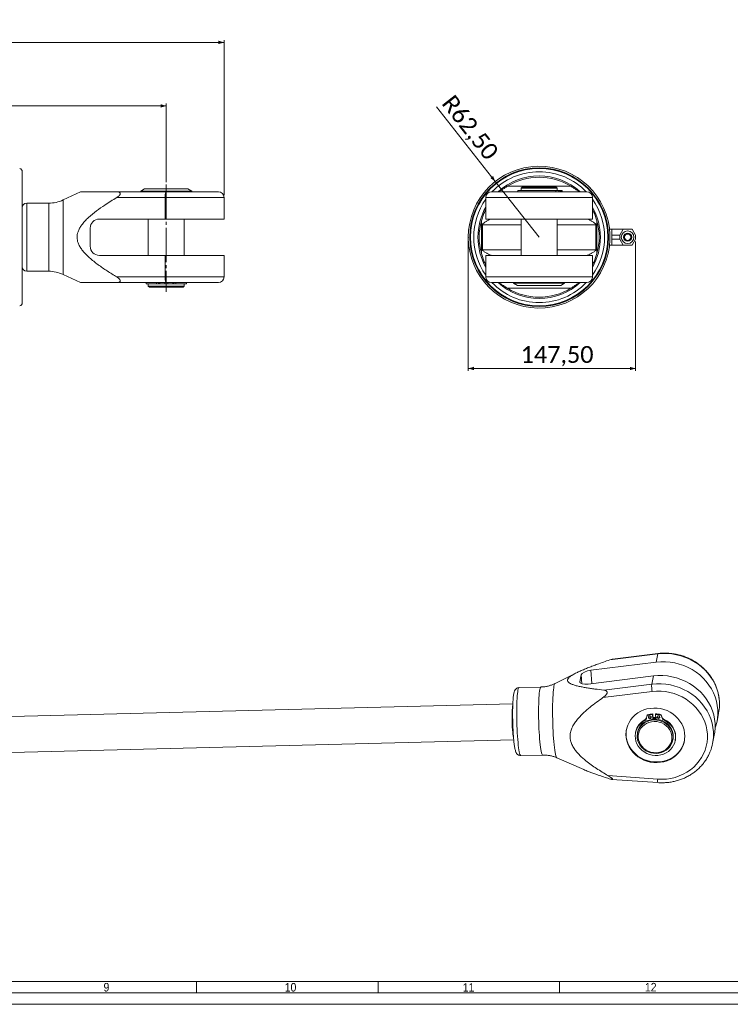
# Model space of a CAD drawing. Header units: millimetres. Extents: x 20 to 2358, y 20 to 1662.
# Tile 5 of 7: x 1324 to 1951, y 20 to 888. Entities that reach past the tile are written whole.
import ezdxf

# ---------------------------------------------------------------- set-up
doc = ezdxf.new("R2010")
doc.units = ezdxf.units.MM
doc.header["$LTSCALE"] = 2
doc.header["$PDSIZE"] = -1
doc.linetypes.add('SLD-Centro', pattern=[19.05, 15.24, -1.27, 1.27, -1.27])
doc.linetypes.add('SLD-Solido', pattern=[0])
doc.styles.add('SLDTEXTSTYLE1', font='GOTHIC.TTF', dxfattribs={"width": 0.913})
doc.styles.add('SLDTEXTSTYLE3', font='CALIBRI.TTF')
doc.styles.add('SLDTEXTSTYLE4', font='CALIBRIB.TTF')
doc.dimstyles.new('SLDDIMSTYLE1', dxfattribs={"dimtxt": 14.816667, "dimasz": 5, "dimexe": 0, "dimexo": 0.0625, "dimgap": 3.704167, "dimtad": 1, "dimrnd": 1e-09, "dimzin": 12, "dimdsep": 46, "dimtxsty": 'SLDTEXTSTYLE4', "dimsah": 1, "dimcen": 0.09, "dimadec": 0, "dimazin": 3, "dimtfac": 1, "dimtofl": 0, "dimtmove": 0, "dimatfit": 3, "dimfxl": 0, "dimfrac": 2, "dimtolj": 1, "dimtzin": 12, "dimarcsym": 0})
doc.dimstyles.new('SLDDIMSTYLE3', dxfattribs={"dimtxt": 14.816667, "dimasz": 5, "dimexe": 0, "dimexo": 0.0625, "dimgap": 3.704167, "dimtad": 1, "dimrnd": 1e-09, "dimzin": 12, "dimdsep": 46, "dimtxsty": 'SLDTEXTSTYLE4', "dimsah": 1, "dimcen": 0, "dimadec": 0, "dimazin": 3, "dimtfac": 1, "dimtofl": 0, "dimtmove": 0, "dimatfit": 3, "dimfxl": 0, "dimfrac": 2, "dimtolj": 1, "dimtzin": 12, "dimarcsym": 0})

# ---------------------------------------------------------------- blocks, each defined once
blk = doc.blocks.new('_D_11')
at = {"color": 7, "linetype": 'SLD-Solido', "lineweight": 0}
for p, q in [((307.85, 741.83), (307.85, 814.08)), ((1453.2, 812.08), (307.85, 812.08)), ((1453.2, 744.83), (1453.2, 814.08))]:
    blk.add_line(p, q, dxfattribs=at)
for points in [[(307.85, 812.08), (312.85, 810.58), (312.85, 813.58)], [(1453.2, 812.08), (1448.2, 813.58), (1448.2, 810.58)]]:
    blk.add_solid(points, dxfattribs=at)
at = {"color": 7, "linetype": 'SLD-Solido', "lineweight": 0, "insert": (847.93, 831.84), "char_height": 14.817, "attachment_point": 1, "style": 'SLDTEXTSTYLE3'}
blk.add_mtext('1145,35', dxfattribs=at)
blk = doc.blocks.new('_D_12')
at = {"color": 7, "linetype": 'SLD-Solido', "lineweight": 0}
for p, q in [((256.85, 733.33), (256.85, 870.08)), ((1504.2, 733.33), (1504.2, 870.08)), ((256.85, 868.08), (1504.2, 868.08))]:
    blk.add_line(p, q, dxfattribs=at)
for points in [[(256.85, 868.08), (261.85, 866.58), (261.85, 869.58)], [(1504.2, 868.08), (1499.2, 869.58), (1499.2, 866.58)]]:
    blk.add_solid(points, dxfattribs=at)
at = {"color": 7, "linetype": 'SLD-Solido', "lineweight": 0, "insert": (847.93, 887.84), "char_height": 14.817, "attachment_point": 1, "style": 'SLDTEXTSTYLE3'}
blk.add_mtext('1247,35', dxfattribs=at)
blk = doc.blocks.new('_D_13')
at = {"color": 7, "linetype": 'SLD-Solido', "lineweight": 0}
for p, q in [((1719.49, 694.33), (1719.49, 578.58)), ((1866.99, 692.46), (1866.99, 578.58)), ((1719.49, 580.58), (1866.99, 580.58))]:
    blk.add_line(p, q, dxfattribs=at)
for points in [[(1719.49, 580.58), (1724.49, 579.08), (1724.49, 582.08)], [(1866.99, 580.58), (1861.99, 582.08), (1861.99, 579.08)]]:
    blk.add_solid(points, dxfattribs=at)
at = {"color": 7, "linetype": 'SLD-Solido', "lineweight": 0, "insert": (1765.65, 600.34), "char_height": 14.817, "attachment_point": 1, "style": 'SLDTEXTSTYLE3'}
blk.add_mtext('147,50', dxfattribs=at)
blk = doc.blocks.new('_D_14')
at = {"color": 7, "linetype": 'SLD-Solido', "lineweight": 0}
for q in [(1691.55, 811.13), (1781.99, 696.33)]:
    blk.add_line((1743.32, 745.43), q, dxfattribs=at)
blk.add_solid([(1743.32, 745.43), (1741.4, 750.28), (1739.04, 748.43)], dxfattribs=at)
at = {"color": 7, "linetype": 'SLD-Solido', "lineweight": 0, "insert": (1707.02, 823.32), "char_height": 14.817, "attachment_point": 1, "rotation": 308.23008, "style": 'SLDTEXTSTYLE3'}
blk.add_mtext('R62,50', dxfattribs=at)

msp = doc.modelspace()

# ---------------------------------------------------------------- linework, layer by layer
at = {"color": 7, "linetype": 'SLD-Solido', "lineweight": 15}
for p, q in [((1326.199, 754.03), (1326.199, 638.634)), ((1434.163, 738.832), (1430.699, 736.832)), ((1434.163, 738.832), (1472.235, 738.832)), ((1475.699, 736.832), (1472.235, 738.832)), ((1754.182, 741.332), (1809.803, 741.332)), ((1767.092, 740.432), (1766.092, 739.432)), ((1766.092, 739.432), (1766.092, 737.432)), ((1793.489, 739.432), (1766.092, 739.432)), ((1792.766, 740.432), (1767.092, 740.432)), ((1796.892, 740.432), (1792.766, 740.432)), ((1797.892, 739.432), (1793.489, 739.432)), ((1797.892, 739.432), (1796.892, 740.432)), ((1797.892, 737.432), (1797.892, 739.432)), ((1377.688, 736.353), (1362.226, 729.143)), ((1408.948, 736.332), (1452.809, 736.332)), ((1452.286, 731.332), (1409.515, 731.332)), ((1430.699, 736.832), (1430.699, 736.332)), ((1475.699, 736.832), (1430.699, 736.832)), ((1452.286, 712.332), (1452.286, 731.332)), ((1452.809, 736.332), (1499.199, 736.332)), ((1475.699, 736.332), (1475.699, 736.832)), ((1504.199, 712.332), (1504.199, 731.332)), ((1734.992, 731.332), (1734.992, 712.332)), ((1739.992, 736.332), (1823.992, 736.332)), ((1763.242, 737.432), (1763.242, 736.332)), ((1763.242, 737.432), (1796.806, 737.432)), ((1799.307, 737.432), (1796.806, 737.432)), ((1800.576, 737.432), (1799.307, 737.432)), ((1800.576, 737.432), (1801.498, 737.432)), ((1801.498, 737.432), (1802.291, 737.432)), ((1802.291, 737.432), (1802.291, 736.332)), ((1828.992, 712.332), (1828.992, 731.332)), ((1349.548, 726.332), (1330.199, 726.332)), ((1452.286, 712.332), (1394.199, 712.332)), ((1437.299, 712.332), (1437.299, 680.332)), ((1504.199, 712.332), (1452.286, 712.332)), ((1469.099, 680.332), (1469.099, 712.332)), ((1828.992, 712.332), (1734.992, 712.332)), ((1766.092, 712.332), (1766.092, 680.332)), ((1797.892, 680.332), (1797.892, 712.332)), ((1386.199, 704.332), (1386.199, 688.332)), ((1731.09, 681.933), (1731.09, 710.731)), ((1731.992, 707.97), (1731.992, 684.695)), ((1831.992, 684.695), (1831.992, 707.97)), ((1832.895, 681.933), (1832.895, 710.731)), ((1845.992, 703.401), (1844.099, 703.335)), ((1845.992, 703.401), (1845.992, 703.332)), ((1845.992, 700.685), (1845.992, 703.332)), ((1855.951, 703.332), (1845.992, 703.332)), ((1855.951, 703.332), (1852.992, 698.208)), ((1864.034, 703.332), (1855.951, 703.332)), ((1864.034, 703.332), (1866.992, 698.208)), ((1845.992, 700.685), (1845.992, 698.98)), ((1845.992, 698.208), (1845.992, 698.98)), ((1845.992, 697.317), (1845.992, 698.208)), ((1852.992, 698.208), (1845.992, 698.208)), ((1845.992, 697.317), (1845.992, 695.348)), ((1845.992, 694.456), (1845.992, 695.348)), ((1852.992, 698.208), (1852.992, 694.456)), ((1866.992, 698.208), (1866.992, 694.456)), ((1844.099, 689.329), (1845.992, 689.263)), ((1844.458, 694.272), (1844.458, 694.259)), ((1852.992, 694.456), (1845.992, 694.456)), ((1845.992, 693.685), (1845.992, 694.456)), ((1845.992, 693.685), (1845.992, 691.98)), ((1845.992, 689.332), (1845.992, 691.98)), ((1845.992, 689.332), (1845.992, 689.263)), ((1855.951, 689.332), (1845.992, 689.332)), ((1852.992, 694.456), (1855.951, 689.332)), ((1864.034, 689.332), (1855.951, 689.332)), ((1864.034, 689.332), (1866.992, 694.456)), ((1394.199, 680.332), (1452.286, 680.332)), ((1452.286, 680.332), (1504.199, 680.332)), ((1452.286, 661.332), (1452.286, 680.332)), ((1504.199, 661.332), (1504.199, 680.332)), ((1734.992, 680.332), (1734.992, 661.332)), ((1734.992, 680.332), (1828.992, 680.332)), ((1828.992, 661.332), (1828.992, 680.332)), ((1330.199, 666.332), (1349.548, 666.332)), ((1362.226, 663.521), (1377.683, 656.314)), ((1409.515, 661.332), (1452.286, 661.332)), ((1452.809, 656.332), (1408.948, 656.332)), ((1435.349, 656.332), (1435.349, 655.332)), ((1435.349, 655.332), (1444.731, 655.332)), ((1437.299, 655.232), (1437.299, 653.232)), ((1437.299, 655.232), (1469.099, 655.232)), ((1437.299, 653.232), (1438.299, 652.232)), ((1437.299, 653.232), (1469.099, 653.232)), ((1438.049, 655.332), (1438.049, 655.232)), ((1438.299, 652.232), (1468.099, 652.232)), ((1446.472, 655.332), (1444.731, 655.332)), ((1446.65, 655.332), (1446.472, 655.332)), ((1446.65, 655.332), (1447.446, 655.332)), ((1447.446, 655.332), (1451.949, 655.332)), ((1451.949, 656.332), (1451.949, 655.332)), ((1499.199, 656.332), (1452.809, 656.332)), ((1454.449, 656.332), (1454.449, 655.332)), ((1458.952, 655.332), (1454.449, 655.332)), ((1459.748, 655.332), (1458.952, 655.332)), ((1459.748, 655.332), (1459.926, 655.332)), ((1459.926, 655.332), (1461.667, 655.332)), ((1461.667, 655.332), (1471.049, 655.332)), ((1468.099, 652.232), (1469.099, 653.232)), ((1468.349, 655.232), (1468.349, 655.332)), ((1469.099, 653.232), (1469.099, 655.232)), ((1471.049, 655.332), (1471.049, 656.332)), ((1823.992, 656.332), (1739.992, 656.332)), ((1754.182, 651.332), (1809.803, 651.332)), ((1759.492, 656.332), (1759.492, 655.832)), ((1759.492, 655.832), (1762.956, 653.832)), ((1759.492, 655.832), (1798.261, 655.832)), ((1795.757, 653.832), (1762.956, 653.832)), ((1801.028, 653.832), (1795.757, 653.832)), ((1798.261, 655.832), (1804.492, 655.832)), ((1801.028, 653.832), (1804.492, 655.832)), ((1804.492, 655.832), (1804.492, 656.332)), ((1885.104, 321.644), (1827.638, 314.539)), ((1886.542, 328.871), (1844.228, 323.64)), ((1886.738, 329.249), (1846.688, 324.298)), ((1885.104, 321.644), (1886.542, 328.871)), ((1814.832, 312.257), (1796.008, 302.847)), ((1819.118, 310.517), (1817.908, 304.431)), ((1825.217, 302.367), (1882.684, 309.471)), ((1881.247, 302.244), (1882.684, 309.471)), ((1783.588, 299.752), (1764.327, 299.265)), ((1881.678, 295.758), (1838.286, 290.393)), ((1838.933, 297.013), (1881.247, 302.244)), ((1758.784, 284.996), (1162.763, 269.94)), ((1875.244, 270.824), (1875.13, 270.254)), ((1876.821, 273.787), (1876.718, 272.61)), ((1876.95, 274.461), (1876.836, 273.89)), ((1877.673, 275.231), (1877.56, 274.66)), ((1882.11, 276.076), (1881.996, 275.506)), ((1882.258, 271.357), (1881.996, 275.506)), ((1882.406, 271.371), (1882.11, 276.076)), ((1884.598, 276.139), (1884.485, 275.569)), ((1884.746, 271.418), (1884.485, 275.569)), ((1889.127, 275.52), (1889.014, 274.949)), ((1889.973, 274.687), (1889.859, 274.117)), ((1889.859, 274.117), (1890.111, 272.948)), ((1889.973, 274.687), (1890.224, 273.519)), ((1890.224, 273.519), (1890.111, 272.948)), ((1892.103, 271.25), (1891.989, 270.679)), ((1938.813, 269.388), (1940.25, 276.615)), ((1163.565, 238.201), (1759.582, 253.256)), ((1867.081, 259.992), (1866.967, 259.421)), ((1868.82, 259.835), (1868.668, 259.074)), ((1899.858, 252.872), (1900.009, 253.633)), ((1901.982, 252.458), (1902.095, 253.029)), ((1934.955, 249.988), (1936.392, 257.216)), ((1765.842, 239.284), (1785.103, 239.771)), ((1797.664, 237.307), (1821.277, 226.958)), ((1842.611, 221.686), (1886.54, 218.527)), ((1846.08, 218.352), (1886.56, 215.441)), ((40, 40), (2338, 40))]:
    msp.add_line(p, q, dxfattribs=at)
at = {"color": 7, "linetype": 'SLD-Centro', "lineweight": 0}
msp.add_line((1453.199, 742.832), (1453.199, 648.232), dxfattribs=at)
at = {"color": 8, "linetype": 'SLD-Solido', "lineweight": 15}
for p, q in [((1504.199, 731.332), (1452.286, 731.332)), ((1828.992, 731.332), (1734.992, 731.332)), ((1796.806, 737.432), (1796.806, 736.332)), ((1799.307, 737.432), (1799.307, 736.332)), ((1800.576, 737.432), (1800.576, 736.332)), ((1801.498, 737.432), (1801.498, 736.332)), ((1330.199, 726.332), (1330.199, 666.332)), ((1349.548, 666.332), (1349.548, 726.332)), ((1362.226, 729.143), (1362.226, 663.521)), ((1731.992, 707.332), (1766.092, 707.332)), ((1797.892, 707.332), (1831.992, 707.332)), ((1731.992, 685.332), (1766.092, 685.332)), ((1797.892, 685.332), (1831.992, 685.332)), ((1452.286, 661.332), (1504.199, 661.332)), ((1734.992, 661.332), (1828.992, 661.332)), ((1444.731, 656.332), (1444.731, 655.332)), ((1446.472, 656.332), (1446.472, 655.332)), ((1446.65, 656.332), (1446.65, 655.332)), ((1447.446, 656.332), (1447.446, 655.332)), ((1458.952, 656.332), (1458.952, 655.332)), ((1459.748, 656.332), (1459.748, 655.332)), ((1459.926, 656.332), (1459.926, 655.332)), ((1461.667, 656.332), (1461.667, 655.332)), ((1827.638, 314.539), (1828.379, 302.757)), ((1817.908, 304.431), (1817.945, 303.849)), ((1819.118, 310.517), (1819.615, 302.621))]:
    msp.add_line(p, q, dxfattribs=at)
at = {"color": 7, "linetype": 'SLD-Solido', "lineweight": 0}
for p, q in [((1480, 40), (1480, 30)), ((1640, 40), (1640, 30)), ((1800, 40), (1800, 30)), ((30, 30), (2348, 30)), ((20, 20), (2358, 20))]:
    msp.add_line(p, q, dxfattribs=at)
at = {"color": 7, "linetype": 'SLD-Solido', "lineweight": 15, "flags": 128}
for points in [[(1937.127, 263.396), (1937.565, 264.652), (1938.588, 268.334), (1939.255, 272.094), (1939.56, 275.905), (1939.501, 279.736), (1939.078, 283.558), (1938.295, 287.342), (1937.158, 291.057), (1935.675, 294.674), (1933.859, 298.167), (1931.722, 301.507), (1929.283, 304.669), (1926.559, 307.628), (1923.573, 310.36), (1920.346, 312.846), (1916.905, 315.065), (1913.276, 317.001), (1909.487, 318.637), (1905.568, 319.962), (1901.549, 320.966), (1897.461, 321.639), (1893.336, 321.978), (1889.207, 321.98), (1885.104, 321.644)], [(1882.684, 309.471), (1886.786, 309.807), (1890.916, 309.806), (1895.04, 309.467), (1899.128, 308.793), (1903.147, 307.79), (1907.067, 306.465), (1910.856, 304.828), (1914.485, 302.893), (1917.926, 300.674), (1921.152, 298.188), (1924.139, 295.455), (1926.862, 292.496), (1929.302, 289.335), (1931.438, 285.995), (1933.255, 282.502), (1934.737, 278.884), (1935.874, 275.169), (1936.657, 271.386), (1937.08, 267.564), (1937.139, 263.732), (1936.834, 259.922), (1936.392, 257.216)], [(1886.54, 218.527), (1890.437, 218.415), (1894.317, 218.639), (1898.146, 219.198), (1901.892, 220.086), (1905.522, 221.296), (1909.004, 222.817), (1912.308, 224.636), (1915.406, 226.738), (1918.271, 229.104), (1920.878, 231.714), (1923.204, 234.545), (1925.23, 237.572), (1926.938, 240.77), (1928.312, 244.111), (1929.342, 247.565), (1930.018, 251.104), (1930.334, 254.695), (1930.288, 258.309), (1929.879, 261.913), (1929.113, 265.477), (1927.994, 268.97), (1926.534, 272.362), (1924.744, 275.623), (1922.64, 278.724), (1920.24, 281.64), (1917.565, 284.344), (1914.638, 286.814), (1911.485, 289.028), (1908.133, 290.967), (1904.61, 292.614), (1900.948, 293.955), (1897.178, 294.978), (1893.332, 295.675), (1889.445, 296.038), (1885.549, 296.066), (1881.678, 295.758)], [(1758.686, 283.813), (1758.517, 282.749), (1758.373, 281.381), (1758.256, 279.739), (1758.17, 277.861), (1758.116, 275.788), (1758.095, 273.566), (1758.108, 271.245), (1758.154, 268.877), (1758.233, 266.515), (1758.343, 264.212), (1758.481, 262.018), (1758.645, 259.984), (1758.829, 258.154), (1759.032, 256.569), (1759.247, 255.265), (1759.47, 254.271), (1759.496, 254.178)], [(1886.011, 233.116), (1882.996, 233.202), (1880.001, 233.613), (1877.068, 234.341), (1874.234, 235.379), (1871.54, 236.711), (1869.021, 238.319), (1866.711, 240.182), (1864.641, 242.274), (1862.84, 244.568), (1861.332, 247.031), (1860.138, 249.632), (1859.272, 252.334), (1858.748, 255.102), (1858.572, 257.897), (1858.747, 260.682), (1859.27, 263.42), (1860.134, 266.072), (1861.327, 268.604), (1862.834, 270.981), (1864.634, 273.172), (1866.702, 275.145), (1869.011, 276.875), (1871.53, 278.339), (1874.224, 279.516), (1877.057, 280.39), (1879.99, 280.95), (1882.984, 281.189), (1885.999, 281.102), (1888.994, 280.692), (1891.928, 279.963), (1894.761, 278.925), (1897.455, 277.594), (1899.975, 275.985), (1902.285, 274.123), (1904.354, 272.03), (1906.155, 269.737), (1907.663, 267.273), (1908.858, 264.672), (1909.723, 261.97), (1910.247, 259.202), (1910.423, 256.407), (1910.248, 253.622), (1909.726, 250.885), (1908.862, 248.232), (1907.668, 245.7), (1906.161, 243.323), (1904.361, 241.133), (1902.293, 239.159), (1899.984, 237.429), (1897.465, 235.966), (1894.771, 234.789), (1891.939, 233.914), (1889.005, 233.354), (1886.011, 233.116)], [(1891.989, 270.679), (1894.214, 269.469), (1896.239, 267.981), (1898.023, 266.248), (1899.531, 264.304), (1900.731, 262.189), (1901.598, 259.946), (1902.115, 257.621), (1902.272, 255.262), (1902.065, 252.916), (1901.499, 250.633), (1900.584, 248.458), (1899.34, 246.436), (1897.792, 244.608), (1895.972, 243.012), (1893.917, 241.68), (1891.669, 240.64), (1889.274, 239.912), (1886.781, 239.512), (1884.24, 239.448), (1881.705, 239.721), (1879.226, 240.325), (1876.854, 241.249), (1874.638, 242.473), (1872.623, 243.972), (1870.85, 245.716), (1869.356, 247.669), (1868.171, 249.791), (1867.319, 252.039), (1866.818, 254.366), (1866.678, 256.726), (1866.901, 259.069), (1867.484, 261.349), (1868.414, 263.518), (1869.673, 265.532), (1871.234, 267.35), (1873.065, 268.935), (1875.13, 270.254)], [(1885.188, 241.274), (1882.819, 241.378), (1880.482, 241.809), (1878.23, 242.556), (1876.112, 243.603), (1874.176, 244.926), (1872.466, 246.495), (1871.019, 248.277), (1869.868, 250.23), (1869.038, 252.312), (1868.549, 254.476), (1868.411, 256.673), (1868.627, 258.854), (1869.192, 260.971), (1870.093, 262.976), (1871.312, 264.825), (1872.819, 266.476), (1874.583, 267.893), (1876.562, 269.043), (1878.714, 269.901), (1880.989, 270.448), (1883.338, 270.672), (1885.707, 270.568), (1888.044, 270.137), (1890.297, 269.39), (1892.414, 268.343), (1894.35, 267.02), (1896.061, 265.45), (1897.507, 263.669), (1898.658, 261.715), (1899.488, 259.634), (1899.977, 257.47), (1900.115, 255.273), (1899.9, 253.092), (1899.334, 250.975), (1898.433, 248.969), (1897.214, 247.121), (1895.707, 245.469), (1893.944, 244.053), (1891.964, 242.903), (1889.813, 242.044), (1887.537, 241.497), (1885.188, 241.274)], [(1868.82, 259.835), (1869.343, 261.732), (1870.245, 263.737), (1871.463, 265.586), (1872.971, 267.237), (1874.734, 268.654), (1876.713, 269.804), (1878.865, 270.662), (1881.14, 271.209), (1883.489, 271.433), (1885.858, 271.328), (1888.195, 270.898), (1890.448, 270.151), (1892.566, 269.104), (1894.501, 267.781), (1896.212, 266.211), (1897.659, 264.43), (1898.81, 262.476), (1899.639, 260.394), (1900.128, 258.231), (1900.267, 256.034), (1900.051, 253.853), (1900.009, 253.633)], [(1885.055, 241.818), (1882.724, 241.929), (1880.429, 242.376), (1878.226, 243.149), (1876.171, 244.228), (1874.313, 245.587), (1872.698, 247.193), (1871.366, 249.005), (1870.349, 250.98), (1869.674, 253.068), (1869.355, 255.218), (1869.402, 257.377), (1869.813, 259.493), (1870.578, 261.512), (1871.678, 263.386), (1873.087, 265.068), (1874.768, 266.516), (1876.681, 267.696), (1878.779, 268.577), (1881.011, 269.139), (1883.32, 269.367), (1885.651, 269.256), (1887.946, 268.809), (1890.148, 268.036), (1892.204, 266.957), (1894.062, 265.598), (1895.677, 263.992), (1897.009, 262.18), (1898.026, 260.206), (1898.701, 258.117), (1899.019, 255.967), (1898.972, 253.808), (1898.561, 251.692), (1897.797, 249.673), (1896.696, 247.799), (1895.288, 246.117), (1893.607, 244.669), (1891.694, 243.489), (1889.595, 242.608), (1887.364, 242.046), (1885.055, 241.818)], [(1878.415, 273.008), (1878.482, 273.452), (1878.728, 273.834), (1879.116, 274.095), (1879.586, 274.195), (1880.068, 274.119), (1880.487, 273.879), (1880.781, 273.511), (1880.903, 273.071), (1880.836, 272.626), (1880.59, 272.244), (1880.202, 271.984), (1879.732, 271.884), (1879.25, 271.96), (1878.831, 272.2), (1878.537, 272.568), (1878.415, 273.008)], [(1882.316, 272.799), (1883.657, 272.884), (1884.654, 272.881)], [(1884.671, 272.61), (1883.724, 272.612), (1882.334, 272.52)], [(1882.369, 271.965), (1883.61, 272.042), (1884.707, 272.034)], [(1888.369, 273.259), (1888.247, 273.699), (1887.953, 274.067), (1887.534, 274.308), (1887.052, 274.383), (1886.581, 274.283), (1886.194, 274.023), (1885.947, 273.641), (1885.881, 273.196), (1886.003, 272.757), (1886.296, 272.389), (1886.716, 272.148), (1887.198, 272.072), (1887.668, 272.172), (1888.056, 272.433), (1888.302, 272.815), (1888.369, 273.259)], [(1886.124, 233.686), (1883.109, 233.773), (1880.115, 234.183), (1877.181, 234.912), (1874.348, 235.949), (1871.653, 237.281), (1869.134, 238.889), (1866.824, 240.752), (1864.755, 242.845), (1862.954, 245.138), (1861.446, 247.602), (1860.251, 250.203), (1859.386, 252.905), (1858.861, 255.672), (1858.686, 258.468), (1858.86, 261.253), (1859.055, 262.508)], [(1910.053, 252.367), (1909.839, 251.455), (1908.975, 248.803), (1907.781, 246.271), (1906.275, 243.893), (1904.475, 241.703), (1902.406, 239.73), (1900.097, 238), (1897.579, 236.536), (1894.885, 235.359), (1892.052, 234.485), (1889.119, 233.925), (1886.124, 233.686)]]:
    msp.add_lwpolyline(points, dxfattribs=at)
at = {"color": 8, "linetype": 'SLD-Solido', "lineweight": 15, "flags": 128}
for points in [[(1886.542, 328.871), (1886.631, 329.154), (1886.738, 329.249)], [(1941.007, 283.506), (1940.938, 286.964), (1940.515, 290.786), (1939.732, 294.569), (1938.595, 298.284), (1937.112, 301.902), (1935.296, 305.394), (1933.159, 308.734), (1930.72, 311.896), (1927.997, 314.855), (1925.01, 317.588), (1921.784, 320.073), (1918.342, 322.293), (1914.713, 324.228), (1910.924, 325.865), (1907.005, 327.19), (1902.986, 328.193), (1898.898, 328.867), (1894.773, 329.206), (1890.644, 329.207), (1886.542, 328.871)], [(1764.327, 299.265), (1764.155, 299.201), (1763.867, 298.814), (1763.594, 298.081), (1763.339, 297.009), (1763.104, 295.613), (1762.892, 293.908), (1762.706, 291.914), (1762.547, 289.654), (1762.419, 287.156), (1762.321, 284.448), (1762.257, 281.562), (1762.225, 278.532), (1762.227, 275.394), (1762.262, 272.184), (1762.33, 268.939), (1762.431, 265.699), (1762.563, 262.501), (1762.724, 259.381), (1762.913, 256.378), (1763.128, 253.527), (1763.365, 250.859), (1763.623, 248.408), (1763.898, 246.201), (1764.186, 244.265), (1764.485, 242.622), (1764.792, 241.292), (1765.101, 240.29), (1765.411, 239.627), (1765.716, 239.312), (1765.842, 239.284)], [(1785.103, 239.771), (1784.977, 239.799), (1784.672, 240.114), (1784.362, 240.776), (1784.052, 241.778), (1783.746, 243.109), (1783.447, 244.752), (1783.158, 246.688), (1782.884, 248.895), (1782.626, 251.346), (1782.389, 254.013), (1782.174, 256.865), (1781.985, 259.868), (1781.824, 262.987), (1781.692, 266.185), (1781.591, 269.426), (1781.523, 272.67), (1781.487, 275.88), (1781.486, 279.019), (1781.517, 282.049), (1781.582, 284.935), (1781.68, 287.643), (1781.808, 290.141), (1781.966, 292.4), (1782.153, 294.394), (1782.364, 296.1), (1782.6, 297.496), (1782.855, 298.567), (1783.128, 299.301), (1783.415, 299.688), (1783.588, 299.752)], [(1796.008, 302.847), (1795.917, 302.785), (1795.614, 302.345), (1795.326, 301.552), (1795.057, 300.413), (1794.808, 298.942), (1794.582, 297.155), (1794.383, 295.072), (1794.212, 292.714), (1794.072, 290.109), (1793.963, 287.284), (1793.886, 284.271), (1793.844, 281.102), (1793.836, 277.812), (1793.862, 274.438), (1793.922, 271.016), (1794.016, 267.584), (1794.142, 264.179), (1794.298, 260.838), (1794.484, 257.599), (1794.698, 254.497), (1794.936, 251.566), (1795.196, 248.837), (1795.476, 246.341), (1795.772, 244.105), (1796.081, 242.154), (1796.399, 240.508), (1796.724, 239.187), (1797.052, 238.204), (1797.379, 237.571), (1797.664, 237.307)], [(1881.247, 302.244), (1885.349, 302.58), (1889.479, 302.579), (1893.603, 302.24), (1897.691, 301.566), (1901.71, 300.563), (1905.63, 299.238), (1909.418, 297.601), (1913.048, 295.665), (1916.489, 293.446), (1919.715, 290.961), (1922.702, 288.228), (1925.425, 285.269), (1927.865, 282.107), (1930.001, 278.767), (1931.817, 275.275), (1933.3, 271.657), (1934.437, 267.942), (1935.22, 264.159), (1935.643, 260.336), (1935.716, 257.078)]]:
    msp.add_lwpolyline(points, dxfattribs=at)
at = {"color": 7, "linetype": 'SLD-Solido', "lineweight": 15}
for centre, radius in [((1781.992, 696.332), 61.137), ((1781.992, 696.332), 60.596), ((1859.992, 696.332), 5.556), ((1859.992, 696.332), 3.612), ((1859.992, 696.332), 3.334), ((1859.992, 696.332), 2.778)]:
    msp.add_circle(centre, radius, dxfattribs=at)
for centre, radius, start, end in [((1323.199, 754.03), 3, 0, 75), ((1781.992, 696.332), 62.5, 1.88956, 358.11044), ((1781.992, 696.332), 54, 90, 131.593681), ((1781.992, 696.332), 52.9, 58.283705, 121.716295), ((1781.992, 696.332), 54, 48.401768, 90), ((1464.636, 732.568), 12.412, 162.348709, 185.716553), ((1499.199, 731.332), 5, 0, 90), ((1739.992, 731.332), 5, 90, 180), ((1823.992, 731.332), 5, 0, 90), ((1330.199, 722.332), 4, 90, 180), ((1349.548, 756.332), 30, 270, 295), ((1781.992, 696.332), 54, 150.501707, 209.498293), ((1781.992, 696.332), 54, 330.501707, 29.498293), ((1394.199, 704.332), 8, 90, 180), ((1781.992, 696.332), 52.9, 164.205099, 195.794901), ((1781.992, 696.332), 52.9, 344.205099, 15.794901), ((1394.199, 688.332), 8, 180, 270), ((1330.199, 670.332), 4, 180, 270), ((1349.548, 636.332), 30, 65, 90), ((1464.636, 660.096), 12.412, 174.283447, 197.651291), ((1499.199, 661.332), 5, 270, 0), ((1739.992, 661.332), 5, 180, 270), ((1823.992, 661.332), 5, 270, 0), ((1781.992, 696.332), 54, 227.794554, 312.205446), ((1781.992, 696.332), 52.9, 238.283705, 301.716295), ((1323.199, 638.634), 3, 285, 0), ((1905.246, 300.583), 24.056, 176.041064, 191.570505), ((1900.988, 284.418), 40.029, 348.760311, 358.694702), ((1882.666, 256.739), 15.921, 117.786276, 168.212095), ((1873.743, 272.901), 2.989, 297.65508, 354.404176), ((1873.82, 273.508), 3.038, 297.947005, 342.413128), ((1877.833, 273.68), 1.017, 105.573402, 173.958491), ((1877.95, 274.246), 1.023, 105.663378, 167.890634), ((1883.736, 254.322), 21.255, 94.693487, 106.890609), ((1883.849, 254.893), 21.255, 94.693487, 106.890609), ((1879.794, 273.714), 1.273, 186.103834, 330.581866), ((1883.781, 253.55), 22.03, 76.259822, 88.168662), ((1883.894, 254.12), 22.03, 76.259822, 88.168662), ((1887.259, 273.902), 1.273, 186.89766, 330.609559), ((1888.768, 273.854), 1.123, 13.530434, 77.360319), ((1888.881, 274.425), 1.123, 13.530434, 77.360319), ((1893.324, 273.697), 3.3, 193.11877, 246.136781), ((1893.438, 274.268), 3.3, 193.11877, 246.136781), ((1885.625, 255.847), 16.709, 350.289415, 67.190143), ((1895.723, 257.789), 40, 338.344726, 358.980733)]:
    msp.add_arc(centre, radius, start, end, dxfattribs=at)
at = {"color": 8, "linetype": 'SLD-Solido', "lineweight": 15}
for centre, radius, start, end in [((1781.992, 696.332), 57.698, 43.889097, 136.110903), ((1781.992, 696.332), 57.698, 144.54645, 215.45355), ((1781.992, 696.332), 57.698, 324.54645, 35.45355), ((1781.992, 696.332), 57.698, 223.889097, 270), ((1781.992, 696.332), 57.698, 270, 316.110903), ((1899.043, 217.064), 12.589, 173.325974, 187.403472)]:
    msp.add_arc(centre, radius, start, end, dxfattribs=at)
at = {"color": 7, "linetype": 'SLD-Solido', "lineweight": 15}
for centre, start_param, end_param in [((1827.033, 311.496), 1.4306755, 3.0014718), ((1825.822, 305.41), 3.0014718, 4.5722681)]:
    msp.add_ellipse(centre, major_axis=(7.921, 1.394), ratio=0.3631412, start_param=start_param, end_param=end_param, dxfattribs=at)
for points, knots in [([(1754.182, 741.332), (1753.329, 740.805), (1752.49, 740.279), (1751.251, 739.498), (1750.841, 739.239), (1750.027, 738.727), (1749.622, 738.474), (1748.836, 737.99), (1748.453, 737.757), (1747.708, 737.321), (1747.347, 737.117), (1746.841, 736.853), (1746.678, 736.772), (1746.365, 736.625), (1746.213, 736.559), (1745.789, 736.397), (1745.547, 736.332), (1745.36, 736.332)], [0, 0, 0, 0, 0.25, 0.25, 0.375, 0.375, 0.5, 0.5, 0.625, 0.625, 0.75, 0.75, 0.8125, 0.8125, 0.875, 0.875, 1, 1, 1, 1]), ([(1818.625, 736.332), (1818.438, 736.332), (1818.195, 736.397), (1817.772, 736.559), (1817.62, 736.625), (1817.307, 736.772), (1817.144, 736.853), (1816.807, 737.029), (1816.633, 737.123), (1816.276, 737.323), (1816.091, 737.429), (1815.533, 737.757), (1815.151, 737.988), (1814.37, 738.47), (1813.971, 738.719), (1813.155, 739.232), (1812.741, 739.493), (1811.496, 740.278), (1810.656, 740.805), (1809.803, 741.332)], [0, 0, 0, 0, 0.125, 0.125, 0.1875, 0.1875, 0.25, 0.25, 0.3125, 0.3125, 0.375, 0.375, 0.5, 0.5, 0.625, 0.625, 0.75, 0.75, 1, 1, 1, 1]), ([(1409.515, 731.332), (1406.008, 729.168), (1399.921, 725.412), (1391.573, 719.543), (1385.676, 714.771), (1381.369, 710.522), (1378.725, 707.367), (1376.688, 704.21), (1375.422, 701.415), (1374.726, 698.722), (1374.518, 696.273), (1374.75, 693.802), (1375.479, 691.083), (1376.833, 688.178), (1379.03, 684.882), (1381.918, 681.55), (1386.617, 677.064), (1393.05, 672.018), (1401.158, 666.47), (1406.727, 663.046), (1409.515, 661.332)], [0, 0, 0, 0, 0.1209676, 0.209962, 0.2993858, 0.3431188, 0.3872235, 0.4197324, 0.4529121, 0.4765261, 0.5007852, 0.5244202, 0.5487417, 0.5827758, 0.617718, 0.6644591, 0.7117207, 0.8080788, 0.903933, 1, 1, 1, 1]), ([(1377.698, 736.332), (1377.71, 736.332), (1377.745, 736.332), (1378.77, 736.332), (1380.665, 736.332), (1383.145, 736.332), (1386.576, 736.332), (1391.128, 736.332), (1396.8, 736.332), (1402.758, 736.332), (1406.884, 736.332), (1408.948, 736.332)], [0, 0, 0, 0, 0.0499537, 0.1375107, 0.2286278, 0.3161761, 0.4047776, 0.5517228, 0.6998202, 0.8497796, 1, 1, 1, 1]), ([(1409.515, 731.332), (1410.225, 731.791), (1411.331, 732.506), (1412.364, 733.655), (1412.701, 734.403), (1412.729, 734.916), (1412.519, 735.412), (1411.871, 735.935), (1410.628, 736.277), (1409.519, 736.313), (1408.948, 736.332)], [0, 0, 0, 0, 0.2270506, 0.3537198, 0.4153874, 0.4773507, 0.5353552, 0.6314599, 0.8101141, 1, 1, 1, 1]), ([(1731.09, 710.731), (1731.273, 711.356), (1731.64, 712.608), (1732.267, 714.464), (1732.946, 716.304), (1733.685, 718.136), (1734.369, 719.724), (1734.821, 720.689), (1734.992, 721.057)], [0, 0, 0, 0, 0.1761484, 0.3525389, 0.5297217, 0.7072185, 0.8885615, 1, 1, 1, 1]), ([(1832.895, 710.731), (1832.514, 711.982), (1831.751, 714.484), (1830.419, 717.929), (1829.436, 720.065), (1828.992, 721.029)], [0, 0, 0, 0, 0.3544019, 0.7087077, 1, 1, 1, 1]), ([(1731.992, 707.97), (1732.721, 708.483), (1733.436, 708.984), (1734.492, 709.702), (1734.841, 709.936), (1735.536, 710.39), (1735.883, 710.612), (1736.561, 711.028), (1736.891, 711.223), (1737.534, 711.579), (1737.849, 711.741), (1738.453, 712.016), (1738.738, 712.128), (1739.273, 712.286), (1739.525, 712.332), (1739.75, 712.332)], [0, 0, 0, 0, 0.25, 0.25, 0.375, 0.375, 0.5, 0.5, 0.625, 0.625, 0.75, 0.75, 0.875, 0.875, 1, 1, 1, 1]), ([(1831.992, 707.97), (1831.264, 708.483), (1830.549, 708.984), (1829.493, 709.702), (1829.143, 709.936), (1828.449, 710.39), (1828.101, 710.612), (1827.424, 711.028), (1827.094, 711.223), (1826.451, 711.579), (1826.136, 711.741), (1825.532, 712.016), (1825.247, 712.128), (1824.712, 712.286), (1824.46, 712.332), (1824.235, 712.332)], [0, 0, 0, 0, 0.25, 0.25, 0.375, 0.375, 0.5, 0.5, 0.625, 0.625, 0.75, 0.75, 0.875, 0.875, 1, 1, 1, 1]), ([(1844.458, 698.393), (1844.459, 698.325), (1844.462, 698.188), (1844.46, 697.712), (1844.457, 697.097), (1844.456, 696.392), (1844.457, 695.681), (1844.459, 695.042), (1844.461, 694.551), (1844.46, 694.337), (1844.459, 694.28), (1844.458, 694.271)], [0, 0, 0, 0, 0.1224475, 0.2448947, 0.3673501, 0.4898123, 0.6122707, 0.7347282, 0.8571902, 0.9796482, 1, 1, 1, 1]), ([(1844.457, 698.43), (1844.457, 698.431), (1844.457, 698.439), (1844.458, 698.415), (1844.458, 698.392)], [0, 0, 0, 0, 0.0835636, 1, 1, 1, 1]), ([(1734.992, 671.614), (1734.849, 671.916), (1734.363, 672.943), (1733.662, 674.58), (1732.89, 676.506), (1732.236, 678.291), (1731.627, 680.099), (1731.269, 681.321), (1731.09, 681.933)], [0, 0, 0, 0, 0.0920855, 0.3128893, 0.4839986, 0.655402, 0.827585, 1, 1, 1, 1]), ([(1739.75, 680.332), (1739.524, 680.332), (1739.278, 680.377), (1738.746, 680.533), (1738.461, 680.645), (1737.554, 681.058), (1736.912, 681.421), (1735.895, 682.045), (1735.548, 682.266), (1734.854, 682.72), (1734.504, 682.954), (1733.798, 683.434), (1733.441, 683.68), (1732.721, 684.182), (1732.357, 684.438), (1731.992, 684.695)], [0, 0, 0, 0, 0.125, 0.125, 0.25, 0.25, 0.5, 0.5, 0.625, 0.625, 0.75, 0.75, 0.875, 0.875, 1, 1, 1, 1]), ([(1824.235, 680.332), (1824.461, 680.332), (1824.707, 680.377), (1825.238, 680.533), (1825.524, 680.645), (1826.431, 681.058), (1827.073, 681.421), (1828.09, 682.045), (1828.436, 682.266), (1829.131, 682.72), (1829.481, 682.954), (1830.187, 683.434), (1830.543, 683.68), (1831.264, 684.182), (1831.628, 684.438), (1831.992, 684.695)], [0, 0, 0, 0, 0.125, 0.125, 0.25, 0.25, 0.5, 0.5, 0.625, 0.625, 0.75, 0.75, 0.875, 0.875, 1, 1, 1, 1]), ([(1828.992, 671.664), (1829.47, 672.686), (1831.008, 675.978), (1832.125, 679.503), (1832.895, 681.933)], [0, 0, 0, 0, 0.3104928, 1, 1, 1, 1]), ([(1408.948, 656.332), (1409.755, 656.364), (1410.869, 656.408), (1412.041, 656.857), (1412.555, 657.286), (1412.743, 657.83), (1412.669, 658.359), (1412.345, 659.003), (1411.549, 659.924), (1410.514, 660.711), (1409.733, 661.197), (1409.515, 661.332)], [0, 0, 0, 0, 0.2668917, 0.3688301, 0.4715894, 0.5338215, 0.5963653, 0.6543453, 0.7505176, 0.9305617, 1, 1, 1, 1]), ([(1408.948, 656.332), (1406.916, 656.332), (1402.849, 656.332), (1396.929, 656.332), (1391.219, 656.332), (1386.621, 656.332), (1383.155, 656.332), (1380.703, 656.332), (1378.789, 656.332), (1377.75, 656.332), (1377.706, 656.332), (1377.691, 656.332)], [0, 0, 0, 0, 0.1478573, 0.2959143, 0.4451221, 0.5952214, 0.6828693, 0.7713712, 0.8592086, 0.9500407, 1, 1, 1, 1]), ([(1754.182, 651.332), (1753.329, 651.859), (1752.49, 652.386), (1751.251, 653.167), (1750.841, 653.425), (1750.027, 653.937), (1749.622, 654.19), (1748.836, 654.674), (1748.453, 654.907), (1747.708, 655.343), (1747.347, 655.547), (1746.841, 655.811), (1746.678, 655.893), (1746.365, 656.039), (1746.213, 656.105), (1745.789, 656.267), (1745.547, 656.332), (1745.36, 656.332)], [0, 0, 0, 0, 0.25, 0.25, 0.375, 0.375, 0.5, 0.5, 0.625, 0.625, 0.75, 0.75, 0.8125, 0.8125, 0.875, 0.875, 1, 1, 1, 1]), ([(1818.625, 656.332), (1818.438, 656.332), (1818.195, 656.267), (1817.772, 656.105), (1817.62, 656.039), (1817.307, 655.893), (1817.144, 655.811), (1816.807, 655.636), (1816.633, 655.541), (1816.276, 655.341), (1816.091, 655.235), (1815.533, 654.908), (1815.151, 654.676), (1814.37, 654.195), (1813.971, 653.945), (1813.155, 653.432), (1812.741, 653.171), (1811.496, 652.387), (1810.656, 651.859), (1809.803, 651.332)], [0, 0, 0, 0, 0.125, 0.125, 0.1875, 0.1875, 0.25, 0.25, 0.3125, 0.3125, 0.375, 0.375, 0.5, 0.5, 0.625, 0.625, 0.75, 0.75, 1, 1, 1, 1]), ([(1844.228, 323.64), (1842.408, 323.016), (1838.766, 321.769), (1833.856, 320.023), (1829.48, 318.415), (1825.631, 316.945), (1821.861, 315.435), (1818.236, 313.885), (1815.378, 312.548), (1813.25, 311.449), (1811.502, 310.467), (1810.04, 309.527), (1808.896, 308.639), (1808.054, 307.864), (1807.343, 306.98), (1806.952, 306.023), (1806.995, 305.111), (1807.403, 304.363), (1808.006, 303.751), (1808.682, 303.253), (1809.487, 302.789), (1810.499, 302.311), (1811.733, 301.829), (1813.687, 301.189), (1816.377, 300.483), (1819.856, 299.746), (1823.505, 299.093), (1827.259, 298.506), (1832.363, 297.789), (1836.304, 297.323), (1838.933, 297.013)], [0, 0, 0, 0, 0.0604609, 0.1209507, 0.1654269, 0.2099357, 0.2546028, 0.2993684, 0.3430925, 0.3651138, 0.3872076, 0.4197097, 0.4362511, 0.4529147, 0.4765239, 0.500778, 0.5244081, 0.5487247, 0.5656847, 0.5827853, 0.6002225, 0.617739, 0.6410708, 0.664491, 0.711743, 0.7598635, 0.8081093, 0.8560119, 0.9039527, 1, 1, 1, 1]), ([(1844.228, 323.64), (1844.997, 323.907), (1845.909, 324.223), (1846.585, 324.263), (1846.691, 324.269)], [0, 0, 0, 0, 0.8437058, 1, 1, 1, 1]), ([(1941.006, 283.635), (1941.014, 283.762), (1941.095, 285.083), (1940.952, 287.613), (1940.554, 291.196), (1939.812, 294.745), (1938.772, 298.233), (1937.43, 301.638), (1935.798, 304.937), (1933.885, 308.108), (1931.704, 311.129), (1929.27, 313.981), (1926.599, 316.644), (1923.708, 319.099), (1920.618, 321.33), (1917.348, 323.323), (1913.92, 325.062), (1910.359, 326.537), (1906.687, 327.737), (1902.93, 328.654), (1899.113, 329.282), (1895.262, 329.616), (1891.471, 329.651), (1888.63, 329.471), (1887.082, 329.29), (1886.738, 329.249)], [0, 0, 0, 0, 0.0049474, 0.0515177, 0.0981027, 0.1447126, 0.1913556, 0.2380382, 0.2847646, 0.3315371, 0.3783561, 0.4252201, 0.4721266, 0.5190722, 0.5660527, 0.6130638, 0.6601011, 0.7071603, 0.7542373, 0.8013282, 0.848429, 0.8955354, 0.9426427, 0.9872446, 1, 1, 1, 1]), ([(1764.329, 299.233), (1764.203, 299.239), (1763.703, 299.261), (1762.881, 299.007), (1761.993, 298.538), (1761.314, 297.945), (1760.814, 297.319), (1760.439, 296.671), (1760.131, 295.95), (1759.828, 294.977), (1759.562, 293.724), (1759.315, 292.068), (1759.113, 290.218), (1758.946, 288.121), (1758.814, 285.858), (1758.713, 283.431), (1758.644, 280.854), (1758.606, 278.151), (1758.599, 275.349), (1758.623, 272.48), (1758.677, 269.574), (1758.76, 266.665), (1758.873, 263.785), (1759.012, 260.967), (1759.178, 258.242), (1759.369, 255.641), (1759.582, 253.191), (1759.816, 250.916), (1760.071, 248.835), (1760.347, 246.961), (1760.65, 245.291), (1761.002, 243.781), (1761.377, 242.606), (1761.842, 241.634), (1762.359, 240.888), (1762.982, 240.249), (1763.814, 239.702), (1764.791, 239.331), (1765.489, 239.307), (1765.821, 239.296)], [0, 0, 0, 0, 0.0049304, 0.0195277, 0.033051, 0.0462084, 0.0597066, 0.0745521, 0.092489, 0.116862, 0.1558353, 0.1904373, 0.2270611, 0.261833, 0.2957932, 0.329343, 0.3626587, 0.395832, 0.4289165, 0.4619465, 0.4949462, 0.5279348, 0.5609272, 0.5939372, 0.6269837, 0.6600911, 0.693293, 0.7266406, 0.7602183, 0.7941788, 0.8288312, 0.8649164, 0.9048086, 0.9290489, 0.9442427, 0.9586808, 0.972847, 0.9870462, 1, 1, 1, 1]), ([(1795.927, 302.844), (1795.546, 302.646), (1794.322, 302.012), (1792.116, 301.198), (1789.258, 300.398), (1786.398, 299.89), (1784.461, 299.809), (1783.582, 299.773)], [0, 0, 0, 0, 0.1012032, 0.3243453, 0.5483021, 0.7948553, 1, 1, 1, 1]), ([(1838.286, 290.393), (1839.058, 290.965), (1840.124, 291.756), (1841.252, 293.093), (1841.753, 293.966), (1841.944, 294.766), (1841.885, 295.373), (1841.589, 295.959), (1840.848, 296.58), (1839.875, 296.884), (1839.138, 296.985), (1838.933, 297.013)], [0, 0, 0, 0, 0.2668917, 0.3688301, 0.4715894, 0.5338215, 0.5963653, 0.6543453, 0.7505176, 0.9305617, 1, 1, 1, 1]), ([(1838.286, 290.393), (1836.346, 289.033), (1832.462, 286.31), (1826.833, 281.966), (1821.432, 277.33), (1817.123, 272.973), (1813.917, 268.973), (1811.697, 265.495), (1810.006, 261.697), (1809.214, 258.001), (1809.249, 254.566), (1809.896, 251.355), (1811.256, 248.034), (1813.21, 244.875), (1815.467, 242.028), (1818.696, 238.587), (1822.836, 234.948), (1827.837, 231.154), (1834.236, 226.734), (1839.257, 223.707), (1842.611, 221.686)], [0, 0, 0, 0, 0.0739238, 0.1479475, 0.2225465, 0.2975912, 0.3414124, 0.3856604, 0.4295762, 0.4749893, 0.5069729, 0.5399337, 0.5793311, 0.6198571, 0.6555525, 0.6915347, 0.7647656, 0.8232916, 0.8819787, 1, 1, 1, 1]), ([(1785.109, 239.757), (1785.211, 239.764), (1786.325, 239.844), (1788.441, 239.696), (1791.399, 239.312), (1794.229, 238.598), (1796.296, 237.924), (1797.372, 237.415), (1797.593, 237.31)], [0, 0, 0, 0, 0.02366559, 0.2605339, 0.49249519, 0.71976697, 0.9424319, 1, 1, 1, 1]), ([(1886.56, 215.441), (1887.266, 215.4), (1889.257, 215.282), (1892.536, 215.321), (1896.369, 215.648), (1900.152, 216.274), (1903.859, 217.189), (1907.464, 218.389), (1910.944, 219.865), (1914.274, 221.607), (1917.432, 223.603), (1920.396, 225.84), (1923.145, 228.301), (1925.662, 230.971), (1927.931, 233.83), (1929.927, 236.862), (1931.594, 239.886), (1932.449, 241.951), (1932.844, 242.907)], [0, 0, 0, 0, 0.03580877, 0.10090882, 0.16601986, 0.23111886, 0.29619901, 0.36125301, 0.42627314, 0.49125147, 0.55618024, 0.62105224, 0.6858614, 0.75060337, 0.81527608, 0.87988022, 0.94441957, 1, 1, 1, 1]), ([(1843.85, 218.899), (1842.171, 219.434), (1838.812, 220.504), (1834.308, 222.012), (1830.314, 223.409), (1826.832, 224.695), (1823.792, 225.874), (1822.005, 226.656), (1821.283, 226.971)], [0, 0, 0, 0, 0.2122716, 0.4246445, 0.5807955, 0.737061, 0.8938822, 1, 1, 1, 1]), ([(1843.85, 218.899), (1844.525, 218.697), (1845.576, 218.383), (1846.497, 218.308), (1846.748, 218.462), (1846.71, 218.691), (1846.429, 219.058), (1845.69, 219.707), (1844.358, 220.635), (1843.205, 221.328), (1842.611, 221.686)], [0, 0, 0, 0, 0.2270506, 0.3537198, 0.4153874, 0.4773507, 0.5353552, 0.6314599, 0.8101141, 1, 1, 1, 1])]:
    msp.add_open_spline(points, degree=3, knots=knots, dxfattribs=at)
at = {"color": 7, "linetype": 'Continuous', "lineweight": 0}
msp.add_point((1719.492, 696.332), dxfattribs=at)

# ---------------------------------------------------------------- texts
at = {"color": 7, "linetype": 'Continuous', "lineweight": 0, "char_height": 7.524, "attachment_point": 1, "style": 'SLDTEXTSTYLE1'}
for s, insert in [('9', (1397.906, 38.826)), ('10', (1557.695, 38.757)), ('11', (1714.681, 38.637)), ('12', (1875.282, 38.864))]:
    msp.add_mtext(s, dxfattribs=dict(at, insert=insert))

# ---------------------------------------------------------------- dimensions: what is measured, and where the dimension line sits
at = {"color": 7, "linetype": 'SLD-Solido', "lineweight": 0}
for base, p1, p2, picture, middle in [((1504.199, 868.085), (256.849, 731.332), (1504.199, 731.332), '_D_12', (880.524, 868.085)), ((307.849, 812.085), (1453.199, 742.832), (307.849, 739.832), '_D_11', (880.524, 812.085)), ((1866.992, 580.58), (1719.492, 696.332), (1866.992, 694.456), '_D_13', (1793.242, 580.58))]:
    dim = msp.add_linear_dim(base=base, p1=p1, p2=p2, dimstyle='SLDDIMSTYLE1', dxfattribs=at)
    dim.commit()
    dim.dimension.update_dxf_attribs({"geometry": picture, "text_midpoint": middle, "dimtype": 160})
dim = msp.add_radius_dim(center=(1781.992, 696.332), mpoint=(1743.316, 745.428), dimstyle='SLDDIMSTYLE3', dxfattribs=at)
dim.commit()
dim.dimension.update_dxf_attribs({"geometry": '_D_14', "text_midpoint": (1708.59, 789.509), "dimtype": 164})

doc.saveas('drawing.dxf')
